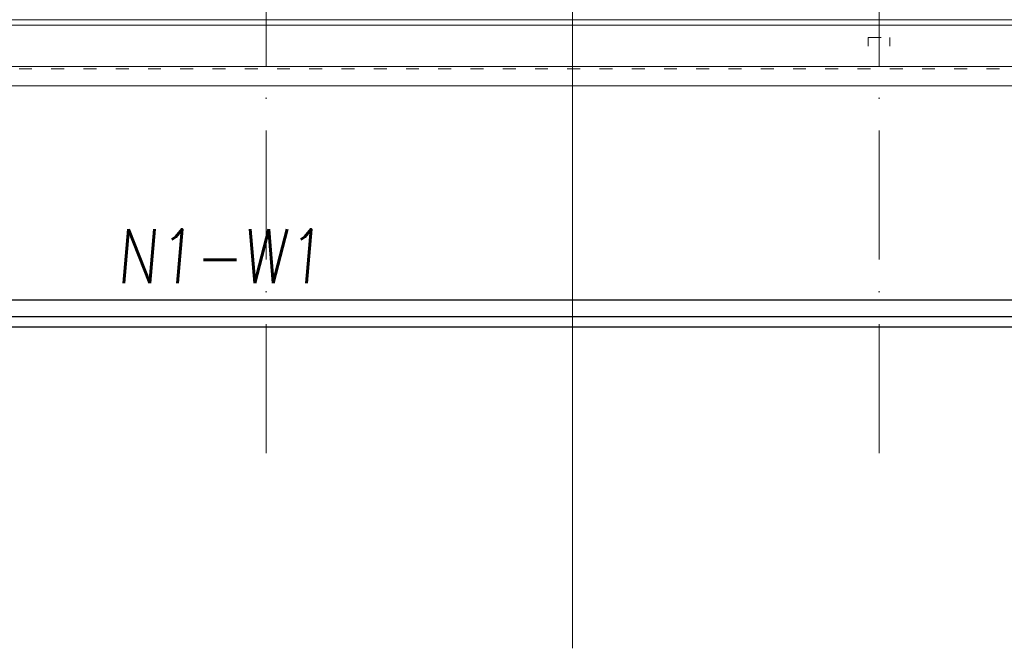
# Model space of a CAD drawing. Header units: millimetres. Extents: x -6513 to 30474, y -6915 to 65597.
# Tile 212 of 256: x -1881 to -965, y 30534 to 31118. Entities that reach past the tile are written whole.
import ezdxf

# ---------------------------------------------------------------- set-up
doc = ezdxf.new("R2010")
doc.units = ezdxf.units.MM
doc.linetypes.add('ACAD_ISO03W100', pattern=[30, 12, -18])
doc.linetypes.add('ACAD_ISO10W100', pattern=[18, 12, -3, 0, -3])
for name, color, linetype, lineweight in [('A_osie', 8, 'ACAD_ISO10W100', 5), ('A_przerywana', 8, 'ACAD_ISO03W100', 5), ('ARCHWIG CIEŃKO', 8, 'Continuous', 13), ('cieńkie', 8, 'Continuous', 9), ('R-TABELKA', 8, 'Continuous', 25)]:
    doc.layers.add(name, color=color, linetype=linetype, lineweight=lineweight)
doc.layers.add('DB_WM_wywies-opis', color=8, linetype='Continuous')
doc.styles.add('ROMANSS', font='romans.shx', dxfattribs={"width": 0.8, "oblique": 5})

msp = doc.modelspace()

# ---------------------------------------------------------------- linework, layer by layer
at = {"layer": 'A_osie', "color": 252, "ltscale": 10}
for p, q in [((-1651.446, 30715.143), (-1651.446, 32567.24)), ((-1081.446, 30715.143), (-1081.446, 32567.24))]:
    msp.add_line(p, q, dxfattribs=at)
at = {"layer": 'A_przerywana'}
for p, q in [((-1091.446, 31093.875), (-1091.446, 31101.875)), ((-1091.446, 31101.875), (-1071.446, 31101.875)), ((-1071.446, 31093.875), (-1071.446, 31101.875))]:
    msp.add_line(p, q, dxfattribs=at)
at = {"layer": 'A_przerywana', "color": 252}
msp.add_line((-2781.446, 31072.583), (2431.243, 31072.583), dxfattribs=at)
at = {"layer": 'ARCHWIG CIEŃKO', "color": 252}
for p, q in [((-2781.446, 31118.375), (2431.243, 31118.375)), ((-2781.446, 31113.375), (2431.243, 31113.375)), ((-2781.446, 31074.875), (2431.243, 31074.875)), ((-2781.446, 31056.875), (2431.243, 31056.875))]:
    msp.add_line(p, q, dxfattribs=at)
at = {"layer": 'cieńkie'}
msp.add_lwpolyline([(-1366.483, 32667.076), (-1366.483, 30533.591)], dxfattribs=at)
at = {"layer": 'DB_WM_wywies-opis'}
msp.add_line((-2859.319, 30842.29), (2395.248, 30842.29), dxfattribs=at)
at = {"layer": 'R-TABELKA'}
for p, q in [((-3030.351, 30857.654), (8264.292, 30857.654)), ((-3155.351, 30832.654), (8289.292, 30832.654))]:
    msp.add_line(p, q, dxfattribs=at)

# ---------------------------------------------------------------- texts
at = {"layer": 'DB_WM_wywies-opis', "insert": (-1790.729, 30923.414), "char_height": 50, "width": 160.86486, "attachment_point": 1, "style": 'ROMANSS'}
msp.add_mtext('N1-W1', dxfattribs=at)

doc.saveas('drawing.dxf')
